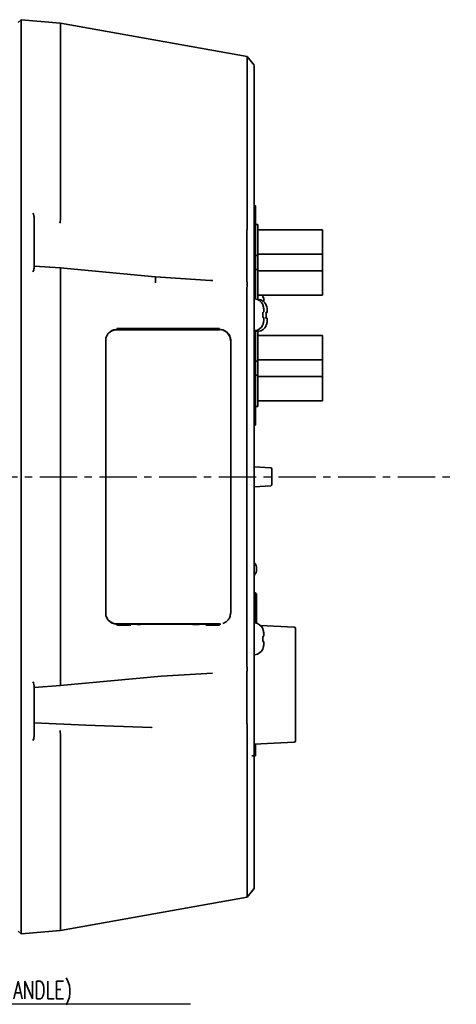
# Model space of a CAD drawing. Header units: millimetres. Extents: x -253 to 658, y -105 to 533.
# Tile 32 of 32: x 415 to 489, y 365 to 533. Entities that reach past the tile are written whole.
import ezdxf

# ---------------------------------------------------------------- set-up
doc = ezdxf.new("R2010")
doc.units = ezdxf.units.MM
doc.linetypes.add('CENTER', pattern=[10.16, 6.35, -1.27, 1.27, -1.27])
doc.layers.add('1', color=7, linetype='Continuous')
doc.styles.add('SLDTEXTSTYLE0', font='TXT', dxfattribs={"width": 0.7, "bigfont": 'bigfont'})

# ---------------------------------------------------------------- blocks, each defined once
blk = doc.blocks.new('SW_NOTE_0_8')
at = {"layer": '1', "color": 0}
blk.add_line((84.21, 0), (0, 0), dxfattribs=at)
at = {"layer": '1', "color": 0, "insert": (0.49, 3.93), "char_height": 3, "attachment_point": 1, "style": 'SLDTEXTSTYLE0'}
blk.add_mtext('2xM4(SCREW HOLES FOR CARRIER HANDLE)', dxfattribs=at)

msp = doc.modelspace()

# ---------------------------------------------------------------- linework, layer by layer
at = {"color": 7, "linetype": 'Continuous', "lineweight": 35}
for p, q in [((415.11247, 532.98049), (414.61438, 532.52407)), ((421.81358, 532.39422), (415.11247, 532.98049)), ((415.11247, 504.98597), (415.11247, 532.98049)), ((453.57603, 526.72479), (421.81359, 532.39428)), ((454.81438, 525.24584), (453.57593, 526.72481)), ((415.11247, 484.66043), (415.11247, 504.98597)), ((421.81412, 500.07785), (421.81412, 504.59975)), ((455.01438, 501.2507), (454.71479, 501.5664)), ((453.57576, 500.18573), (453.57332, 498.46814)), ((455.01438, 501.2507), (455.01438, 497.62407)), ((417.31438, 499.38437), (417.31438, 490.64158)), ((455.41438, 498.12407), (455.01438, 498.12407)), ((455.41438, 492.8312), (455.41438, 498.12407)), ((454.81438, 496.40535), (454.81438, 488.09108)), ((455.01438, 497.62407), (455.01438, 485.41862)), ((466.41438, 497.17407), (455.41438, 497.17407)), ((466.41438, 493.05768), (466.41438, 497.17407)), ((455.41438, 493.05768), (466.41438, 493.05768)), ((466.41438, 490.19045), (466.41438, 493.05768)), ((455.01438, 492.8312), (455.41438, 492.8312)), ((455.41438, 490.41693), (455.41438, 492.8312)), ((421.79926, 490.69685), (417.31515, 491.02334)), ((437.91344, 489.19694), (421.73561, 490.70228)), ((421.81413, 484.66043), (421.81413, 489.6997)), ((455.41438, 490.41693), (455.01438, 490.41693)), ((455.41438, 485.33907), (455.41438, 490.41693)), ((466.41438, 490.19045), (455.41438, 490.19045)), ((466.41438, 486.07407), (466.41438, 490.19045)), ((447.37174, 488.57073), (437.98866, 489.1957)), ((447.76356, 488.54464), (447.37174, 488.57073)), ((453.56468, 487.30572), (453.56404, 484.56233)), ((454.91533, 485.42969), (454.91533, 485.43032)), ((455.30157, 485.34894), (455.51438, 485.33032)), ((455.41438, 486.07407), (466.41438, 486.07407)), ((456.26627, 485.8865), (456.26995, 486.07407)), ((456.41533, 485.64459), (456.41533, 485.64146)), ((456.41533, 485.64146), (456.41533, 485.60698)), ((456.41533, 485.60698), (456.41533, 485.60691)), ((456.41533, 485.60377), (456.41533, 485.60691)), ((456.41533, 485.60377), (456.41533, 485.1683)), ((415.11247, 425.5877), (415.11247, 484.66043)), ((421.81438, 484.66043), (421.81438, 425.5877)), ((453.56404, 484.56233), (453.56404, 425.68581)), ((454.81438, 484.56233), (454.81438, 425.68581)), ((456.41533, 483.67984), (456.41533, 483.65824)), ((456.41533, 483.65824), (456.41533, 483.20354)), ((457.01438, 483.12407), (457.01438, 483.56926)), ((456.41533, 482.24459), (456.41533, 482.24146)), ((456.41533, 482.24146), (456.41533, 482.20698)), ((456.41533, 482.20698), (456.41533, 482.20691)), ((456.41533, 482.20377), (456.41533, 482.20691)), ((456.41533, 482.20377), (456.41533, 481.7683)), ((457.01438, 481.67888), (457.01438, 482.12407)), ((431.41399, 480.36716), (448.91399, 480.36716)), ((448.91399, 480.18097), (431.41399, 480.18097)), ((448.91438, 480.22407), (431.41438, 480.22407)), ((448.91514, 480.23787), (447.36726, 480.22407)), ((454.81438, 480.00898), (454.91533, 480.01781)), ((455.01438, 480.02952), (455.01438, 467.62407)), ((455.01438, 479.87407), (455.51438, 479.91781)), ((455.41438, 474.8312), (455.41438, 479.90906)), ((429.51438, 478.32407), (429.51438, 431.92407)), ((450.81438, 431.92407), (450.81438, 478.32407)), ((450.84601, 435.29667), (450.84601, 478.32407)), ((466.41438, 479.17407), (455.41438, 479.17407)), ((466.41438, 475.05768), (466.41438, 479.17407)), ((455.01438, 474.8312), (455.41438, 474.8312)), ((455.41438, 475.05768), (466.41438, 475.05768)), ((455.41438, 472.41693), (455.41438, 474.8312)), ((466.41438, 472.19045), (466.41438, 475.05768)), ((455.41438, 472.41693), (455.01438, 472.41693)), ((455.41438, 467.12407), (455.41438, 472.41693)), ((466.41438, 472.19045), (455.41438, 472.19045)), ((466.41438, 468.07407), (466.41438, 472.19045)), ((455.41438, 468.07407), (466.41438, 468.07407)), ((455.01438, 467.62407), (455.01438, 463.99744)), ((455.01438, 467.12407), (455.41438, 467.12407)), ((455.01438, 463.99744), (454.81438, 463.78668)), ((457.62786, 456.63667), (454.81438, 456.82677)), ((457.81438, 456.43713), (457.81438, 455.12407)), ((457.81438, 455.12407), (457.81438, 453.81101)), ((454.81438, 453.42136), (457.62786, 453.61147)), ((450.82606, 434.90256), (450.81438, 434.89477)), ((450.84306, 435.15773), (450.83323, 434.96351)), ((454.96438, 435.37407), (454.81438, 435.37407)), ((455.16438, 435.17407), (454.96438, 435.37407)), ((454.96438, 430.22529), (454.96438, 435.37407)), ((455.16438, 430.18907), (455.16438, 435.17407)), ((450.81438, 432.05337), (450.82606, 432.04558)), ((450.83323, 431.98463), (450.8363, 431.92407)), ((431.41399, 430.06716), (448.91399, 430.06716)), ((433.80618, 429.88097), (431.41399, 429.88097)), ((431.41438, 430.02407), (448.91438, 430.02407)), ((435.49121, 429.9872), (434.89825, 429.98093)), ((448.91399, 429.88097), (446.57268, 429.88097)), ((447.36726, 430.02407), (448.91514, 430.01027)), ((448.91438, 430.02407), (449.11812, 430.04525)), ((454.91533, 430.23032), (454.81438, 430.23916)), ((454.91533, 430.22969), (454.91533, 430.23032)), ((461.62484, 429.50426), (455.88185, 429.80523)), ((456.41533, 428.47984), (456.41533, 428.45824)), ((456.41533, 428.45824), (456.41533, 428.00354)), ((461.81438, 410.94251), (461.81438, 428.50563)), ((456.41533, 427.04459), (456.41533, 427.04146)), ((456.41533, 427.04146), (456.41533, 427.00698)), ((456.41533, 427.00698), (456.41533, 427.00691)), ((456.41533, 427.00377), (456.41533, 427.00691)), ((456.41533, 427.00377), (456.41533, 426.5683)), ((415.11247, 405.26217), (415.11247, 425.5877)), ((421.81413, 420.55408), (421.81413, 425.5877)), ((453.56404, 425.68581), (453.56477, 422.94242)), ((421.73562, 419.55128), (439.01539, 421.1515)), ((439.01492, 421.14838), (447.69444, 421.70049)), ((454.81438, 422.15971), (454.81438, 413.84286)), ((417.31438, 419.61211), (417.31438, 410.86869)), ((417.31515, 419.23019), (421.79926, 419.55671)), ((453.57324, 411.77999), (453.57576, 410.0624)), ((421.81412, 405.64838), (421.81412, 410.17513)), ((461.62484, 409.94388), (454.81438, 409.58696)), ((455.01438, 407.62407), (455.01438, 409.59744)), ((454.91438, 407.62407), (454.41438, 407.62407)), ((455.01438, 407.62407), (454.91438, 407.62407)), ((415.11247, 377.26765), (415.11247, 405.26217)), ((453.57593, 383.52332), (454.81438, 385.00229)), ((421.81359, 377.85385), (453.57603, 383.52334)), ((414.61438, 377.72407), (415.11247, 377.26765)), ((415.11247, 377.26765), (421.81358, 377.85392))]:
    msp.add_line(p, q, dxfattribs=at)
at = {"color": 7, "linetype": 'Continuous', "lineweight": 35, "flags": 128}
for points in [[(453.56557, 496.98199), (453.56557, 495.79398), (453.56557, 494.45777), (453.56557, 493.06463), (453.56557, 491.70969), (453.56557, 490.48549), (453.56557, 489.47564), (453.56557, 488.7491), (453.56557, 488.35548)], [(453.56557, 421.88917), (453.56557, 421.49114), (453.56557, 420.76203), (453.56557, 419.75144), (453.56557, 418.52812), (453.56557, 417.17528), (453.56557, 415.78494), (453.56557, 414.45169), (453.56557, 413.2662)], [(437.30678, 412.40328), (426.11103, 412.84656), (417.31438, 413.19498)]]:
    msp.add_lwpolyline(points, dxfattribs=at)
at = {"color": 7, "linetype": 'Continuous', "lineweight": 35}
for centre, radius, start, end in [((454.77211, 483.79336), 1.64322, 24.2187043, 85), ((455.37116, 483.69336), 1.64322, 26.4029423, 85), ((454.77211, 481.65477), 1.64322, 275, 335.7973067), ((455.37116, 481.55477), 1.64322, 275, 333.5970577), ((457.61438, 456.43713), 0.2, 0, 86.1345388), ((457.61438, 453.81101), 0.2, 273.8654612, 0), ((453.51313, 439.42407), 1.70125, 0, 40.1037923), ((453.51313, 439.42407), 1.70125, 319.8962077, 0), ((454.77211, 428.59336), 1.64322, 24.2187043, 85), ((461.61438, 429.30453), 0.2, 0, 87), ((454.77211, 426.45477), 1.64322, 275, 335.7973067), ((461.61438, 410.1436), 0.2, 273, 359.9999994)]:
    msp.add_arc(centre, radius, start, end, dxfattribs=at)
for points, knots in [([(421.81358, 504.59978), (421.81358, 506.74529), (421.81358, 511.03629), (421.81358, 516.60518), (421.81358, 521.4545), (421.81358, 525.46866), (421.81358, 528.62425), (421.81358, 530.85021), (421.81358, 532.18209), (421.81358, 532.29394), (421.81358, 532.3465)], [0, 0, 0, 0, 0.126797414, 0.253594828, 0.380392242, 0.507189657, 0.633987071, 0.760784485, 0.887581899, 1, 1, 1, 1]), ([(453.57593, 526.70036), (453.57587, 526.63371), (453.57575, 526.4963), (453.5755, 525.17533), (453.5752, 523.02561), (453.57498, 520.00367), (453.57488, 516.17409), (453.575, 511.56137), (453.57532, 506.27675), (453.57562, 502.21533), (453.57576, 500.18573)], [0, 0, 0, 0, 0.11859848, 0.244513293, 0.370439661, 0.496376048, 0.622319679, 0.748263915, 0.87420052, 1, 1, 1, 1]), ([(454.81438, 525.15967), (454.81438, 525.12504), (454.81438, 525.04536), (454.81438, 523.53697), (454.81438, 520.8525), (454.81438, 517.00035), (454.81438, 512.06858), (454.81438, 506.19891), (454.81438, 501.54868), (454.81438, 499.2247)], [0, 0, 0, 0, 0.11361785, 0.261348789, 0.409095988, 0.556855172, 0.704622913, 0.852383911, 1, 1, 1, 1]), ([(417.13181, 500.038), (417.18907, 499.91135), (417.28087, 499.70833), (417.30522, 499.47292), (417.31438, 499.38437)], [0, 0, 0, 0, 0.623818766, 1, 1, 1, 1]), ([(421.71044, 498.3519), (421.73599, 498.44795), (421.78712, 498.64015), (421.82753, 499.14688), (421.83711, 499.65279), (421.82206, 499.93216), (421.81455, 500.07176)], [0, 0, 0, 0, 0.279512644, 0.559305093, 0.779795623, 1, 1, 1, 1]), ([(421.81434, 500.07784), (421.81435, 500.07671), (421.81438, 500.07468), (421.81449, 500.07265), (421.81455, 500.07176)], [0, 0, 0, 0, 0.5594106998, 1, 1, 1, 1]), ([(453.56461, 497.00844), (453.56615, 497.09056), (453.5695, 497.26935), (453.61166, 497.59712), (453.62973, 497.95626), (453.60316, 498.17815), (453.58997, 498.28832)], [0, 0, 0, 0, 0.220888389, 0.480981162, 0.742300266, 1, 1, 1, 1]), ([(453.57332, 498.46814), (453.57418, 498.43605), (453.57572, 498.37828), (453.58558, 498.31601), (453.58997, 498.28832)], [0, 0, 0, 0, 0.555457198, 1, 1, 1, 1]), ([(454.81438, 499.2247), (454.81438, 498.90006), (454.81438, 498.32171), (454.81438, 497.70907), (454.81438, 497.44032)], [0, 0, 0, 0, 0.561322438, 1, 1, 1, 1]), ([(453.56557, 496.98199), (453.56551, 496.98691), (453.56542, 496.99575), (453.56486, 497.00454), (453.56461, 497.00844)], [0, 0, 0, 0, 0.555835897, 1, 1, 1, 1]), ([(454.81438, 497.44032), (454.81438, 497.37701), (454.81438, 497.24221), (454.81438, 496.99033), (454.81438, 496.69998), (454.81438, 496.50949), (454.81438, 496.40535)], [0, 0, 0, 0, 0.198560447, 0.422762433, 0.684397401, 1, 1, 1, 1]), ([(417.31438, 490.64158), (417.29956, 490.55151), (417.26951, 490.36888), (417.17812, 490.15827), (417.13181, 490.05153)], [0, 0, 0, 0, 0.493177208, 1, 1, 1, 1]), ([(421.76516, 490.67296), (421.77128, 490.67898), (421.80151, 490.7087), (421.82722, 490.50377), (421.83727, 490.14663), (421.82213, 489.85295), (421.81456, 489.7062)], [0, 0, 0, 0, 0.089710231, 0.4431898, 0.721771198, 1, 1, 1, 1]), ([(421.81456, 489.7062), (421.81449, 489.70499), (421.81437, 489.70282), (421.81435, 489.70065), (421.81435, 489.6997)], [0, 0, 0, 0, 0.561220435, 1, 1, 1, 1]), ([(437.91082, 489.16778), (437.92096, 489.17125), (437.96181, 489.18524), (437.99987, 488.96122), (438.01941, 488.59398), (438.00528, 488.3046), (437.99821, 488.15991)], [0, 0, 0, 0, 0.113582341, 0.45755333, 0.728776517, 1, 1, 1, 1]), ([(453.56532, 488.35285), (453.5654, 488.35334), (453.56554, 488.35421), (453.56556, 488.35509), (453.56557, 488.35548)], [0, 0, 0, 0, 0.56220871, 1, 1, 1, 1]), ([(453.56532, 488.35285), (453.56887, 488.33136), (453.57658, 488.28469), (453.61763, 488.11122), (453.63426, 487.85729), (453.60316, 487.64596), (453.5873, 487.53815)], [0, 0, 0, 0, 0.2187620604, 0.4751518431, 0.7322473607, 1, 1, 1, 1]), ([(454.81438, 488.09108), (454.81438, 488.04596), (454.81438, 487.9634), (454.81438, 487.77512), (454.81438, 487.56935), (454.81438, 487.41748), (454.81438, 487.34594)], [0, 0, 0, 0, 0.314510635, 0.575419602, 0.800004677, 1, 1, 1, 1]), ([(453.5873, 487.53815), (453.58001, 487.49532), (453.56716, 487.41977), (453.56543, 487.34018), (453.56468, 487.30572)], [0, 0, 0, 0, 0.56707761, 1, 1, 1, 1]), ([(454.81438, 487.34594), (454.81438, 486.82746), (454.81438, 485.902), (454.81438, 484.97152), (454.81438, 484.56233)], [0, 0, 0, 0, 0.5602452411, 1, 1, 1, 1]), ([(456.26627, 485.96172), (456.26596, 485.92636), (456.26546, 485.87012), (456.27471, 485.79845), (456.28654, 485.74479), (456.30214, 485.70224), (456.32292, 485.66592), (456.33824, 485.65951), (456.34773, 485.65554)], [0, 0, 0, 0, 0.223992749, 0.356232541, 0.501660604, 0.651023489, 0.784005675, 1, 1, 1, 1]), ([(456.34773, 485.59283), (456.33824, 485.59539), (456.3229, 485.59953), (456.3021, 485.63298), (456.2865, 485.67336), (456.27469, 485.72527), (456.26546, 485.79538), (456.26596, 485.85132), (456.26627, 485.8865)], [0, 0, 0, 0, 0.216157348, 0.349287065, 0.498840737, 0.643987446, 0.776049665, 1, 1, 1, 1]), ([(456.34773, 485.65554), (456.37023, 485.65346), (456.40922, 485.64985), (456.41351, 485.64616), (456.41533, 485.64459)], [0, 0, 0, 0, 0.577174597, 1, 1, 1, 1]), ([(456.41533, 485.60377), (456.4123, 485.60177), (456.40671, 485.59807), (456.36628, 485.59448), (456.34773, 485.59283)], [0, 0, 0, 0, 0.541343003, 1, 1, 1, 1]), ([(456.3999, 484.93231), (456.4012, 484.93885), (456.41657, 485.01626), (456.41592, 485.09563), (456.41533, 485.1683)], [0, 0, 0, 0, 0.084478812, 1, 1, 1, 1]), ([(456.26627, 484.46968), (456.26596, 484.46659), (456.26546, 484.46167), (456.27471, 484.42825), (456.28654, 484.38919), (456.30214, 484.33906), (456.32292, 484.27195), (456.33824, 484.21924), (456.34773, 484.18662)], [0, 0, 0, 0, 0.223992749, 0.356232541, 0.501660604, 0.651023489, 0.784005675, 1, 1, 1, 1]), ([(456.34773, 484.16503), (456.33824, 484.19779), (456.32292, 484.25073), (456.30214, 484.31934), (456.28654, 484.37126), (456.27471, 484.41259), (456.26546, 484.44908), (456.26596, 484.45643), (456.26627, 484.46104)], [0, 0, 0, 0, 0.21600044, 0.348981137, 0.498339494, 0.643748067, 0.77598138, 1, 1, 1, 1]), ([(456.26627, 482.88641), (456.26596, 482.92177), (456.26546, 482.97801), (456.27471, 483.04969), (456.28654, 483.10335), (456.30214, 483.14589), (456.32292, 483.18221), (456.33824, 483.18863), (456.34773, 483.19259)], [0, 0, 0, 0, 0.223992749, 0.356232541, 0.501660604, 0.651023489, 0.784005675, 1, 1, 1, 1]), ([(456.26627, 484.46104), (456.2677, 484.46237), (456.27026, 484.46474), (456.27058, 484.4663), (456.27073, 484.46699)], [0, 0, 0, 0, 0.559428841, 1, 1, 1, 1]), ([(456.34773, 484.18662), (456.37023, 484.09029), (456.40922, 483.92337), (456.41351, 483.75221), (456.41533, 483.67984)], [0, 0, 0, 0, 0.577174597, 1, 1, 1, 1]), ([(456.41533, 483.65824), (456.4123, 483.75097), (456.40671, 483.92225), (456.36628, 484.08869), (456.34773, 484.16503)], [0, 0, 0, 0, 0.541343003, 1, 1, 1, 1]), ([(456.34773, 483.19259), (456.37023, 483.19468), (456.40922, 483.19828), (456.41351, 483.20198), (456.41533, 483.20354)], [0, 0, 0, 0, 0.577174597, 1, 1, 1, 1]), ([(456.80712, 484.42407), (456.81864, 484.42407), (456.8394, 484.42407), (456.84187, 484.42407), (456.84297, 484.42407)], [0, 0, 0, 0, 0.555139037, 1, 1, 1, 1]), ([(457.01438, 483.56926), (457.00429, 483.73647), (456.98631, 484.03462), (456.8618, 484.30522), (456.80712, 484.42407)], [0, 0, 0, 0, 0.5608069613, 1, 1, 1, 1]), ([(456.80712, 483.12407), (456.87433, 483.12407), (456.99457, 483.12407), (457.00831, 483.12407), (457.01438, 483.12407)], [0, 0, 0, 0, 0.558954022, 1, 1, 1, 1]), ([(456.80712, 482.12407), (456.8264, 482.31082), (456.86083, 482.64445), (456.82354, 482.97746), (456.80712, 483.12407)], [0, 0, 0, 0, 0.559760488, 1, 1, 1, 1]), ([(456.26627, 482.56172), (456.26596, 482.52636), (456.26546, 482.47012), (456.27471, 482.39845), (456.28654, 482.34479), (456.30214, 482.30224), (456.32292, 482.26592), (456.33824, 482.25951), (456.34773, 482.25554)], [0, 0, 0, 0, 0.223992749, 0.356232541, 0.501660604, 0.651023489, 0.784005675, 1, 1, 1, 1]), ([(456.34773, 482.19283), (456.33824, 482.19539), (456.3229, 482.19953), (456.3021, 482.23298), (456.2865, 482.27336), (456.27469, 482.32527), (456.26546, 482.39538), (456.26596, 482.45132), (456.26627, 482.4865)], [0, 0, 0, 0, 0.216157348, 0.349287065, 0.498840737, 0.643987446, 0.776049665, 1, 1, 1, 1]), ([(456.26627, 482.96163), (456.2693, 482.887), (456.27252, 482.80782), (456.27044, 482.72862), (456.27032, 482.72407)], [0, 0, 0, 0, 0.942553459, 1, 1, 1, 1]), ([(456.26627, 482.4865), (456.26867, 482.56114), (456.27295, 482.69442), (456.26831, 482.82774), (456.26627, 482.88641)], [0, 0, 0, 0, 0.559967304, 1, 1, 1, 1]), ([(456.34773, 482.25554), (456.37023, 482.25346), (456.40922, 482.24985), (456.41351, 482.24616), (456.41533, 482.24459)], [0, 0, 0, 0, 0.577174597, 1, 1, 1, 1]), ([(456.41533, 482.20377), (456.4123, 482.20177), (456.40671, 482.19807), (456.36628, 482.19448), (456.34773, 482.19283)], [0, 0, 0, 0, 0.541343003, 1, 1, 1, 1]), ([(456.34773, 481.26151), (456.37023, 481.35785), (456.40922, 481.52476), (456.41351, 481.69593), (456.41533, 481.7683)], [0, 0, 0, 0, 0.577174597, 1, 1, 1, 1]), ([(457.01438, 482.12407), (457.00429, 482.12407), (456.98631, 482.12407), (456.8618, 482.12407), (456.80712, 482.12407)], [0, 0, 0, 0, 0.560806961, 1, 1, 1, 1]), ([(456.80712, 480.82407), (456.87433, 480.97684), (456.99457, 481.25017), (457.00831, 481.54767), (457.01438, 481.67888)], [0, 0, 0, 0, 0.558954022, 1, 1, 1, 1]), ([(431.41438, 480.22407), (431.27951, 480.21632), (431.01197, 480.20096), (430.54057, 480.03802), (430.04422, 479.70207), (429.70239, 479.20416), (429.53892, 478.72873), (429.52254, 478.45873), (429.51438, 478.32407)], [0, 0, 0, 0, 0.136631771, 0.271049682, 0.501000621, 0.730231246, 0.865460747, 1, 1, 1, 1]), ([(431.41399, 480.18097), (431.25285, 480.16867), (430.95824, 480.14618), (430.50442, 479.97183), (430.25712, 479.76911), (430.11403, 479.65181)], [0, 0, 0, 0, 0.337189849, 0.616477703, 1, 1, 1, 1]), ([(450.81438, 478.32407), (450.80623, 478.45883), (450.78991, 478.72885), (450.62627, 479.20422), (450.28455, 479.70206), (449.78812, 480.03811), (449.31668, 480.20089), (449.04915, 480.2163), (448.91438, 480.22407)], [0, 0, 0, 0, 0.134636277, 0.269773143, 0.499003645, 0.728954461, 0.863458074, 1, 1, 1, 1]), ([(450.76912, 478.32407), (450.76232, 478.44488), (450.7485, 478.69024), (450.63476, 479.04904), (450.45123, 479.38816), (450.20234, 479.67603), (449.8992, 479.91614), (449.66745, 480.01673), (449.54517, 480.0698)], [0, 0, 0, 0, 0.158923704, 0.322777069, 0.491529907, 0.66519424, 0.823343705, 1, 1, 1, 1]), ([(456.26627, 480.97845), (456.26596, 480.98155), (456.26546, 480.98646), (456.27469, 481.01983), (456.2865, 481.05883), (456.3021, 481.10895), (456.3229, 481.17611), (456.33824, 481.22887), (456.34773, 481.26151)], [0, 0, 0, 0, 0.223924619, 0.355993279, 0.501159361, 0.650717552, 0.783848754, 1, 1, 1, 1]), ([(456.27073, 480.98115), (456.2705, 480.98043), (456.27008, 480.97914), (456.26743, 480.97866), (456.26627, 480.97845)], [0, 0, 0, 0, 0.560587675, 1, 1, 1, 1]), ([(456.26713, 480.9862), (456.2682, 480.9852), (456.27037, 480.98316), (456.27061, 480.98183), (456.27073, 480.98115)], [0, 0, 0, 0, 0.491544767, 1, 1, 1, 1]), ([(456.84297, 480.82407), (456.8412, 480.82407), (456.83806, 480.82407), (456.8165, 480.82407), (456.80712, 480.82407)], [0, 0, 0, 0, 0.564771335, 1, 1, 1, 1]), ([(450.84601, 435.29667), (450.84588, 435.27067), (450.84564, 435.21868), (450.84392, 435.17805), (450.84306, 435.15773)], [0, 0, 0, 0, 0.49990525, 1, 1, 1, 1]), ([(429.51438, 431.92407), (429.52252, 431.78931), (429.53885, 431.51929), (429.70249, 431.04392), (430.04421, 430.54607), (430.54063, 430.21002), (431.01208, 430.04724), (431.27961, 430.03183), (431.41438, 430.02407)], [0, 0, 0, 0, 0.134636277, 0.269773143, 0.499003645, 0.728954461, 0.863458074, 1, 1, 1, 1]), ([(449.43701, 430.1428), (449.56966, 430.19168), (449.86595, 430.30087), (450.30995, 430.65259), (450.6907, 431.21024), (450.74347, 431.6906), (450.76912, 431.92407)], [0, 0, 0, 0, 0.178812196, 0.399393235, 0.708093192, 1, 1, 1, 1]), ([(430.07879, 430.63172), (430.22526, 430.50587), (430.47723, 430.28937), (430.94529, 430.10395), (431.24849, 430.08015), (431.41399, 430.06716)], [0, 0, 0, 0, 0.386653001, 0.665189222, 1, 1, 1, 1]), ([(445.40894, 429.96609), (445.2337, 429.972), (444.87223, 429.9842), (444.47272, 429.98618), (444.2669, 429.9872)], [0, 0, 0, 0, 0.484823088, 1, 1, 1, 1]), ([(456.26627, 429.26968), (456.26596, 429.26659), (456.26546, 429.26167), (456.27471, 429.22825), (456.28654, 429.18919), (456.30214, 429.13906), (456.32292, 429.07195), (456.33824, 429.01924), (456.34773, 428.98662)], [0, 0, 0, 0, 0.223992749, 0.356232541, 0.501660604, 0.651023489, 0.784005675, 1, 1, 1, 1]), ([(456.34773, 428.96503), (456.33824, 428.99779), (456.32292, 429.05073), (456.30214, 429.11934), (456.28654, 429.17126), (456.27471, 429.21259), (456.26546, 429.24908), (456.26596, 429.25643), (456.26627, 429.26104)], [0, 0, 0, 0, 0.21600044, 0.348981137, 0.498339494, 0.643748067, 0.77598138, 1, 1, 1, 1]), ([(456.26627, 427.68641), (456.26596, 427.72177), (456.26546, 427.77801), (456.27471, 427.84969), (456.28654, 427.90335), (456.30214, 427.94589), (456.32292, 427.98221), (456.33824, 427.98863), (456.34773, 427.99259)], [0, 0, 0, 0, 0.223992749, 0.356232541, 0.501660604, 0.651023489, 0.784005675, 1, 1, 1, 1]), ([(456.26627, 429.26104), (456.2677, 429.26237), (456.27026, 429.26474), (456.27058, 429.2663), (456.27073, 429.26699)], [0, 0, 0, 0, 0.559428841, 1, 1, 1, 1]), ([(456.26627, 427.76163), (456.2693, 427.687), (456.27252, 427.60782), (456.27044, 427.52862), (456.27032, 427.52407)], [0, 0, 0, 0, 0.942553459, 1, 1, 1, 1]), ([(456.26627, 427.2865), (456.26867, 427.36114), (456.27295, 427.49442), (456.26831, 427.62774), (456.26627, 427.68641)], [0, 0, 0, 0, 0.559967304, 1, 1, 1, 1]), ([(456.34773, 428.98662), (456.37023, 428.89029), (456.40922, 428.72337), (456.41351, 428.55221), (456.41533, 428.47984)], [0, 0, 0, 0, 0.577174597, 1, 1, 1, 1]), ([(456.41533, 428.45824), (456.4123, 428.55097), (456.40671, 428.72225), (456.36628, 428.88869), (456.34773, 428.96503)], [0, 0, 0, 0, 0.541343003, 1, 1, 1, 1]), ([(456.34773, 427.99259), (456.37023, 427.99468), (456.40922, 427.99828), (456.41351, 428.00198), (456.41533, 428.00354)], [0, 0, 0, 0, 0.577174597, 1, 1, 1, 1]), ([(461.81438, 428.50563), (461.81438, 428.62293), (461.81438, 428.85739), (461.81438, 429.12), (461.81438, 429.27666), (461.81438, 429.29524), (461.81438, 429.30453)], [0, 0, 0, 0, 0.279750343, 0.55916712, 0.779446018, 1, 1, 1, 1]), ([(461.81438, 427.97023), (461.81438, 427.96278), (461.81438, 427.94791), (461.81438, 427.8442), (461.81438, 427.75095), (461.81438, 427.70939)], [0, 0, 0, 0, 0.3575094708, 0.7136686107, 1, 1, 1, 1]), ([(456.26627, 427.36172), (456.26596, 427.32636), (456.26546, 427.27012), (456.27471, 427.19845), (456.28654, 427.14479), (456.30214, 427.10224), (456.32292, 427.06592), (456.33824, 427.05951), (456.34773, 427.05554)], [0, 0, 0, 0, 0.223992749, 0.356232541, 0.501660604, 0.651023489, 0.784005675, 1, 1, 1, 1]), ([(456.34773, 426.99283), (456.33824, 426.99539), (456.3229, 426.99953), (456.3021, 427.03298), (456.2865, 427.07336), (456.27469, 427.12527), (456.26546, 427.19538), (456.26596, 427.25132), (456.26627, 427.2865)], [0, 0, 0, 0, 0.216157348, 0.349287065, 0.498840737, 0.643987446, 0.776049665, 1, 1, 1, 1]), ([(456.26627, 425.77845), (456.26596, 425.78155), (456.26546, 425.78646), (456.27469, 425.81983), (456.2865, 425.85883), (456.3021, 425.90895), (456.3229, 425.97611), (456.33824, 426.02887), (456.34773, 426.06151)], [0, 0, 0, 0, 0.223924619, 0.355993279, 0.501159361, 0.650717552, 0.783848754, 1, 1, 1, 1]), ([(456.34773, 427.05554), (456.37023, 427.05346), (456.40922, 427.04985), (456.41351, 427.04616), (456.41533, 427.04459)], [0, 0, 0, 0, 0.577174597, 1, 1, 1, 1]), ([(456.41533, 427.00377), (456.4123, 427.00177), (456.40671, 426.99807), (456.36628, 426.99448), (456.34773, 426.99283)], [0, 0, 0, 0, 0.541343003, 1, 1, 1, 1]), ([(456.34773, 426.06151), (456.37023, 426.15785), (456.40922, 426.32476), (456.41351, 426.49593), (456.41533, 426.5683)], [0, 0, 0, 0, 0.577174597, 1, 1, 1, 1]), ([(454.81438, 425.68581), (454.81438, 425.16362), (454.81438, 424.2331), (454.81438, 423.30825), (454.81438, 422.9024)], [0, 0, 0, 0, 0.561170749, 1, 1, 1, 1]), ([(456.27073, 425.78115), (456.2705, 425.78043), (456.27008, 425.77914), (456.26743, 425.77866), (456.26627, 425.77845)], [0, 0, 0, 0, 0.560587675, 1, 1, 1, 1]), ([(456.26713, 425.7862), (456.2682, 425.7852), (456.27037, 425.78316), (456.27061, 425.78183), (456.27073, 425.78115)], [0, 0, 0, 0, 0.491544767, 1, 1, 1, 1]), ([(453.58202, 422.73877), (453.59588, 422.62845), (453.62308, 422.41205), (453.60618, 422.14867), (453.56667, 421.96622), (453.56503, 421.91764), (453.56428, 421.89526)], [0, 0, 0, 0, 0.264183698, 0.518197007, 0.7780095, 1, 1, 1, 1]), ([(453.56477, 422.94242), (453.5657, 422.90397), (453.56736, 422.83461), (453.5775, 422.76831), (453.58202, 422.73877)], [0, 0, 0, 0, 0.554348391, 1, 1, 1, 1]), ([(454.81438, 422.9024), (454.81438, 422.82407), (454.81438, 422.65358), (454.81438, 422.44592), (454.81438, 422.27234), (454.81438, 422.19921), (454.81438, 422.15971)], [0, 0, 0, 0, 0.220677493, 0.480303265, 0.719317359, 1, 1, 1, 1]), ([(453.56557, 421.88917), (453.5655, 421.89033), (453.56537, 421.89241), (453.56462, 421.89438), (453.56428, 421.89526)], [0, 0, 0, 0, 0.55512031, 1, 1, 1, 1]), ([(417.13181, 420.20221), (417.18907, 420.07075), (417.28087, 419.86001), (417.30522, 419.67987), (417.31438, 419.61211)], [0, 0, 0, 0, 0.623818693, 1, 1, 1, 1]), ([(421.76517, 419.5806), (421.77129, 419.57459), (421.80153, 419.54486), (421.82724, 419.74984), (421.83728, 420.10707), (421.82213, 420.4008), (421.81455, 420.54757)], [0, 0, 0, 0, 0.0897173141, 0.4431939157, 0.7217731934, 1, 1, 1, 1]), ([(421.81434, 420.55408), (421.81436, 420.55287), (421.81438, 420.55069), (421.8145, 420.54853), (421.81455, 420.54757)], [0, 0, 0, 0, 0.559772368, 1, 1, 1, 1]), ([(453.56461, 413.23969), (453.56491, 413.24465), (453.56546, 413.25346), (453.56553, 413.26233), (453.56557, 413.2662)], [0, 0, 0, 0, 0.562935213, 1, 1, 1, 1]), ([(453.56461, 413.23969), (453.56616, 413.15733), (453.56953, 412.97852), (453.61115, 412.65378), (453.62991, 412.29535), (453.6034, 412.07315), (453.58988, 411.95986)], [0, 0, 0, 0, 0.221526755, 0.480993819, 0.735375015, 1, 1, 1, 1]), ([(454.81438, 413.84286), (454.81438, 413.72668), (454.81438, 413.5156), (454.81438, 413.21135), (454.81438, 412.9759), (454.81438, 412.86147), (454.81438, 412.80792)], [0, 0, 0, 0, 0.350833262, 0.63734867, 0.830260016, 1, 1, 1, 1]), ([(454.81438, 412.80792), (454.81438, 412.46539), (454.81438, 411.85388), (454.81438, 411.27713), (454.81438, 411.02344)], [0, 0, 0, 0, 0.560143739, 1, 1, 1, 1]), ([(421.71044, 411.90093), (421.73599, 411.8049), (421.78711, 411.61275), (421.82753, 411.10608), (421.83713, 410.6002), (421.82208, 410.32082), (421.81456, 410.18122)], [0, 0, 0, 0, 0.279512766, 0.559305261, 0.779795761, 1, 1, 1, 1]), ([(437.41567, 412.39172), (437.39805, 412.39524), (437.37417, 412.40001), (437.33702, 412.40204), (437.3186, 412.4028), (437.30678, 412.40328)], [0, 0, 0, 0, 0.5017683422, 0.6801706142, 1, 1, 1, 1]), ([(453.58988, 411.95986), (453.5845, 411.92477), (453.57494, 411.86257), (453.57376, 411.80506), (453.57324, 411.77999)], [0, 0, 0, 0, 0.564077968, 1, 1, 1, 1]), ([(454.81438, 411.02344), (454.81438, 408.80009), (454.81438, 404.35296), (454.81438, 398.68797), (454.81438, 393.86692), (454.81438, 390.03738), (454.81438, 387.19931), (454.81438, 385.54672), (454.81438, 384.85402), (454.81438, 385.03263), (454.81438, 385.04738)], [0, 0, 0, 0, 0.141027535, 0.282083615, 0.423147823, 0.564205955, 0.705254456, 0.846286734, 0.987305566, 1, 1, 1, 1]), ([(461.81438, 410.1436), (461.81438, 410.15864), (461.81438, 410.18871), (461.81438, 410.4026), (461.81438, 410.66599), (461.81438, 410.8503), (461.81438, 410.94251)], [0, 0, 0, 0, 0.279730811, 0.559209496, 0.779465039, 1, 1, 1, 1]), ([(417.31438, 410.86869), (417.29956, 410.75253), (417.26951, 410.51699), (417.17812, 410.3166), (417.13181, 410.21503)], [0, 0, 0, 0, 0.493177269, 1, 1, 1, 1]), ([(421.81456, 410.18122), (421.81449, 410.18008), (421.81436, 410.17806), (421.81435, 410.17603), (421.81434, 410.17514)], [0, 0, 0, 0, 0.560102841, 1, 1, 1, 1]), ([(453.57576, 410.0624), (453.57562, 408.03104), (453.57532, 403.96791), (453.575, 398.68236), (453.57488, 394.07031), (453.57498, 390.24144), (453.5752, 387.22024), (453.5755, 385.07132), (453.57575, 383.75139), (453.57587, 383.61449), (453.57593, 383.54812)], [0, 0, 0, 0, 0.125911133, 0.251847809, 0.377791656, 0.503734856, 0.629670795, 0.755596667, 0.881510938, 1, 1, 1, 1]), ([(421.81358, 377.90163), (421.81358, 377.95419), (421.81358, 378.06604), (421.81358, 379.39793), (421.81358, 381.62388), (421.81358, 384.77947), (421.81358, 388.79364), (421.81358, 393.64295), (421.81358, 399.21184), (421.81358, 403.50285), (421.81358, 405.64835)], [0, 0, 0, 0, 0.112418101, 0.239215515, 0.366012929, 0.492810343, 0.619607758, 0.746405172, 0.873202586, 1, 1, 1, 1])]:
    msp.add_open_spline(points, degree=3, knots=knots, dxfattribs=at)
for points in [[(450.83323, 434.96351), (450.83264, 434.95479), (450.83145, 434.93735), (450.82966, 434.91875), (450.82786, 434.90602), (450.82666, 434.90371), (450.82606, 434.90256)], [(450.82606, 432.04558), (450.82666, 432.04442), (450.82786, 432.04212), (450.82966, 432.02938), (450.83145, 432.01079), (450.83264, 431.99335), (450.83323, 431.98463)]]:
    msp.add_open_spline(points, degree=3, dxfattribs=at)
at = {"layer": '1', "linetype": 'CENTER'}
msp.add_line((296.36533, 455.12407), (489.21152, 455.12407), dxfattribs=at)

# ---------------------------------------------------------------- block references
at = {"layer": '1'}
msp.add_blockref('SW_NOTE_0_8', (359.7238, 365.27772), dxfattribs=at)

doc.saveas('drawing.dxf')
